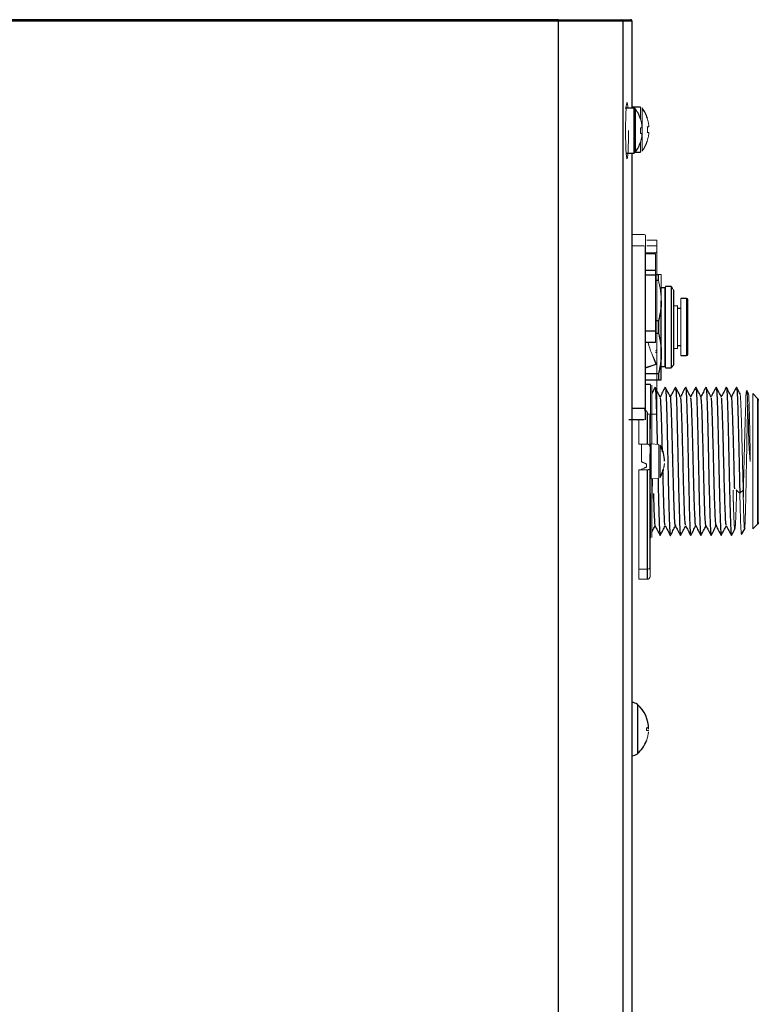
# Paper-space layout '_Right' of a CAD drawing. Header units: millimetres. Extents: x -947 to -485, y 37 to 1369.
# Tile 7 of 7: x -617 to -485, y 1194 to 1369. Entities that reach past the tile are written whole.
import ezdxf

# ---------------------------------------------------------------- set-up
doc = ezdxf.new("R2010")
doc.units = ezdxf.units.MM

psp = doc.layouts.new('_Right')

# ---------------------------------------------------------------- linework, layer by layer
at = {"color": 7, "linetype": 'Continuous', "lineweight": 25}
for p, q in [((-507.9, 1369.19), (-877.73, 1369.19)), ((-521, 1369.44), (-877.72, 1369.44)), ((-521, 952.69), (-521, 1369.44)), ((-509.75, 1369.44), (-508.15, 1369.44)), ((-509.5, 952.69), (-509.5, 1369.19)), ((-507.9, 1353.69), (-507.9, 1369.19)), ((-506.41, 1353.87), (-507.9, 1353.87)), ((-507.61, 1353.69), (-509.15, 1353.69)), ((-508.95, 1345.69), (-507.61, 1345.69)), ((-507.9, 976.19), (-507.9, 1345.69)), ((-507.29, 1345.87), (-506.41, 1345.87)), ((-505.5, 1298.19), (-505.5, 1329.19)), ((-503.75, 1324.07), (-503.2, 1324.07)), ((-503.2, 1322.96), (-503.75, 1322.96)), ((-502.06, 1321.69), (-502.7, 1321.69)), ((-500.96, 1321.94), (-501.93, 1321.94)), ((-500.96, 1321.94), (-500.96, 1307.44)), ((-500.46, 1307.94), (-500.46, 1321.27)), ((-502.7, 1305.31), (-502.7, 1319.38)), ((-498.19, 1319.77), (-499.21, 1319.77)), ((-497.94, 1309.86), (-497.94, 1319.52)), ((-501.96, 1317.99), (-502.06, 1317.99)), ((-501.93, 1318.34), (-501.96, 1318.34)), ((-499.82, 1318.49), (-500.46, 1318.44)), ((-499.21, 1317.99), (-499.82, 1317.99)), ((-503.2, 1315.8), (-503.75, 1315.8)), ((-503.2, 1315.8), (-503.2, 1313.58)), ((-503.75, 1313.58), (-503.2, 1313.58)), ((-503.75, 1311.94), (-505.5, 1311.94)), ((-502.06, 1311.39), (-501.96, 1311.39)), ((-501.96, 1311.04), (-501.93, 1311.03)), ((-500.46, 1310.93), (-499.82, 1310.89)), ((-499.82, 1311.39), (-499.21, 1311.39)), ((-499.21, 1309.61), (-498.19, 1309.61)), ((-502.7, 1307.69), (-502.06, 1307.69)), ((-501.93, 1307.44), (-500.96, 1307.44)), ((-505.5, 1306.42), (-503.2, 1306.42)), ((-505.5, 1305.31), (-503.2, 1305.31)), ((-503.2, 1306.42), (-503.2, 1305.31)), ((-503.8, 1304.01), (-504.4, 1302.84)), ((-496.55, 1303.96), (-496.55, 1304.01)), ((-487.16, 1302.83), (-487.46, 1303.42)), ((-485.55, 1301.99), (-486.4, 1302.84)), ((-485.55, 1301.99), (-485.55, 1279.58)), ((-505.2, 1299.46), (-505.2, 1293.85)), ((-505.75, 1298.19), (-508.5, 1298.19)), ((-504.7, 1293.41), (-504.7, 1299.02)), ((-504.7, 1271.84), (-504.7, 1292.09)), ((-505.2, 1289.28), (-505.2, 1269.78)), ((-488.7, 1285.14), (-488.1, 1285.63)), ((-488.37, 1277.73), (-487.76, 1278.89)), ((-486.4, 1278.73), (-485.55, 1279.58)), ((-499.26, 1277.57), (-499.25, 1277.6)), ((-492.01, 1277.57), (-491.99, 1277.64))]:
    psp.add_line(p, q, dxfattribs=at)
at = {"color": 144, "linetype": 'Continuous', "lineweight": 18}
for p, q in [((-506.41, 1351.8), (-506.41, 1353.87)), ((-506.3, 1351.29), (-506.12, 1351.39)), ((-505.18, 1350.38), (-504.93, 1350.38)), ((-506.39, 1350.2), (-506.13, 1350.2)), ((-506.13, 1349.17), (-506.39, 1349.17)), ((-504.93, 1349.35), (-505.18, 1349.35)), ((-506.41, 1345.87), (-506.41, 1347.58)), ((-507.9, 1331.19), (-505.75, 1331.19)), ((-503.5, 1330.19), (-505.25, 1330.19)), ((-505.75, 1329.19), (-507.9, 1329.19)), ((-503.75, 1327.94), (-505.5, 1327.94)), ((-503.75, 1327.71), (-505.5, 1327.71)), ((-503.5, 1329.19), (-505.25, 1329.19)), ((-503.75, 1311.94), (-503.75, 1327.71)), ((-503.5, 1329.19), (-503.5, 1300.19)), ((-503.2, 1322.96), (-503.2, 1324.07)), ((-502.06, 1307.69), (-502.06, 1321.69)), ((-501.93, 1321.94), (-501.93, 1307.44)), ((-500.76, 1321.74), (-500.96, 1321.94)), ((-500.76, 1321.63), (-500.76, 1321.74)), ((-499.21, 1319.77), (-499.21, 1309.61)), ((-501.96, 1318.34), (-501.96, 1311.04)), ((-499.82, 1310.89), (-499.82, 1318.49)), ((-503.75, 1310.19), (-503.5, 1310.19)), ((-503.64, 1308.1), (-504.32, 1309.79)), ((-505.5, 1307.51), (-503.64, 1308.1)), ((-505.5, 1307.4), (-503.61, 1308)), ((-500.96, 1307.44), (-500.46, 1307.94)), ((-505.5, 1304.54), (-504.6, 1304.54)), ((-504.6, 1304.48), (-505.5, 1304.48)), ((-504.6, 1296.54), (-504.6, 1304.48)), ((-504.4, 1304.34), (-504.4, 1293.91)), ((-486.4, 1302.84), (-486.4, 1278.73)), ((-506.7, 1298.19), (-506.7, 1293.85)), ((-505.25, 1299.19), (-503.5, 1299.19)), ((-504.7, 1296.54), (-504.6, 1296.54)), ((-506.7, 1293.85), (-505.2, 1293.85)), ((-506.2, 1293.85), (-506.2, 1290.7)), ((-503.14, 1293.8), (-504.5, 1293.92)), ((-504.5, 1293.92), (-504.5, 1287.65)), ((-503.14, 1287.77), (-503.14, 1293.8)), ((-502.9, 1293.65), (-502.9, 1287.92)), ((-505.2, 1289.28), (-506.7, 1289.28)), ((-506.7, 1289.28), (-506.7, 1269.78)), ((-506.2, 1289.37), (-506.2, 1289.28)), ((-505.3, 1290.3), (-505.3, 1289.77)), ((-502.33, 1289.29), (-502.33, 1289.3)), ((-504.5, 1287.65), (-503.14, 1287.77)), ((-504.4, 1287.66), (-504.4, 1277.23)), ((-504.7, 1285.03), (-504.6, 1285.03)), ((-504.6, 1285.03), (-504.6, 1277.09)), ((-504.6, 1277.09), (-504.7, 1277.09)), ((-504.6, 1277.03), (-504.7, 1277.03)), ((-506.7, 1271.57), (-505.2, 1271.57)), ((-505.2, 1269.78), (-506.7, 1269.78))]:
    psp.add_line(p, q, dxfattribs=at)
at = {"color": 8, "linetype": 'Continuous', "lineweight": 25}
for p, q in [((-507.61, 1353.69), (-507.61, 1345.69)), ((-507.32, 1353.54), (-507.32, 1345.83)), ((-503.75, 1324.74), (-505.5, 1324.74)), ((-503.75, 1323.96), (-505.5, 1323.96)), ((-498.19, 1319.77), (-498.19, 1309.61)), ((-503.75, 1313.94), (-505.5, 1313.94)), ((-505.5, 1300.19), (-507.9, 1300.19)), ((-506.95, 1247.47), (-506.95, 1238.7))]:
    psp.add_line(p, q, dxfattribs=at)
at = {"color": 144, "linetype": 'Continuous', "lineweight": 18, "flags": 128}
for points in [[(-488.07, 1284.39), (-488.07, 1284.49), (-488.02, 1286.65), (-487.97, 1288.94), (-487.91, 1291.29), (-487.86, 1293.6), (-487.81, 1295.82), (-487.76, 1297.86), (-487.7, 1299.66), (-487.65, 1301.15), (-487.6, 1302.3), (-487.54, 1303.06), (-487.49, 1303.41), (-487.44, 1303.34), (-487.39, 1302.85), (-487.33, 1301.96), (-487.32, 1301.59), (-487.3, 1301.17), (-487.28, 1300.71), (-487.26, 1300.22), (-487.25, 1299.69), (-487.23, 1299.13), (-487.18, 1297.57), (-487.15, 1296.34), (-487.13, 1295.54), (-487.13, 1295.32), (-487.12, 1295.26), (-487.12, 1295.24), (-487.12, 1295.23), (-487.12, 1295.23), (-487.12, 1295.23), (-487.12, 1295.23), (-487.12, 1295.23), (-487.12, 1295.23), (-487.12, 1295.23), (-487.12, 1295.23), (-487.12, 1295.23), (-487.12, 1295.23), (-487.09, 1294.14), (-487.05, 1293.03), (-486.86, 1290.78), (-486.86, 1290.78)], [(-487.29, 1300.95), (-487.3, 1300.73), (-487.31, 1300.28), (-487.32, 1299.78), (-487.34, 1299.25), (-487.35, 1298.68), (-487.37, 1297.96), (-487.39, 1296.81), (-487.41, 1296.09), (-487.42, 1295.45), (-487.43, 1294.94), (-487.44, 1294.43), (-487.45, 1293.92), (-487.46, 1293.39), (-487.46, 1293.33), (-487.47, 1292.72), (-487.5, 1291.49), (-487.51, 1290.49), (-487.53, 1289.79), (-487.54, 1289.06), (-487.58, 1286.93), (-487.62, 1284.92), (-487.63, 1284.43), (-487.64, 1283.96), (-487.65, 1283.5), (-487.66, 1283.06), (-487.66, 1282.87), (-487.68, 1282.33), (-487.7, 1281.55), (-487.72, 1280.8), (-487.74, 1280.36), (-487.76, 1279.72), (-487.78, 1279.39), (-487.79, 1279.18), (-487.81, 1278.94), (-487.82, 1278.87), (-487.82, 1278.83), (-487.83, 1278.77), (-487.84, 1278.74), (-487.86, 1278.73), (-487.86, 1278.74), (-487.88, 1278.83), (-487.9, 1279.01), (-487.92, 1279.25), (-487.93, 1279.51), (-487.97, 1280.33), (-487.99, 1281.04), (-488.02, 1282.02), (-488.05, 1283.31), (-488.08, 1284.58), (-488.1, 1285.63), (-488.1, 1285.63)], [(-489.37, 1285.68), (-489.04, 1285.41), (-488.7, 1285.14)], [(-505.2, 1271.57), (-505.11, 1271.57), (-505.01, 1271.59), (-504.92, 1271.61), (-504.85, 1271.65), (-504.79, 1271.69), (-504.74, 1271.74), (-504.71, 1271.79), (-504.7, 1271.84)]]:
    psp.add_lwpolyline(points, dxfattribs=at)
at = {"color": 7, "linetype": 'Continuous', "lineweight": 25}
for centre, radius, start, end in [((-509.75, 1369.19), 0.25, 1.0105, 90), ((-507.61, 1353.33), 0.36, 36.3584, 90), ((-512.55, 1349.69), 6.5, 17.8447, 36.3584), ((-511.35, 1349.87), 6.5, 17.8447, 36.3521), ((-512.55, 1349.69), 6.5, 323.6416, 342.1571), ((-511.35, 1349.87), 6.5, 323.6257, 342.1571), ((-507.61, 1346.05), 0.36, 270, 323.6416), ((-498.19, 1319.52), 0.25, 0, 90), ((-498.19, 1309.86), 0.25, 270, 0), ((-508.1, 1290.65), 6, 1.2557, 29.954), ((-508.1, 1290.92), 6, 330.046, 344.2393), ((-507.94, 1246.34), 1.5, 49.0965, 88.7449), ((-510.75, 1243.09), 5.8, 0, 49.0965), ((-510.75, 1243.09), 5.8, 310.9035, 339.4318), ((-507.94, 1239.84), 1.5, 271.2551, 310.9035)]:
    psp.add_arc(centre, radius, start, end, dxfattribs=at)
at = {"color": 144, "linetype": 'Continuous', "lineweight": 18}
for centre, radius, start, end in [((-505.75, 1330.94), 0.25, 360, 90), ((-503.75, 1328.19), 0.25, 270, 0), ((-503.64, 1308.1), 0.1, 287.5797, 25.2417), ((-505.17, 1293.38), 0.473, 3.8685, 93.4055), ((-505.2, 1270.28), 0.5, 270, 360)]:
    psp.add_arc(centre, radius, start, end, dxfattribs=at)
at = {"color": 7, "linetype": 'Continuous', "lineweight": 25}
for points, knots in [([(-521, 1369.44), (-520.9, 1369.44), (-520.69, 1369.44), (-520.38, 1369.44), (-520.07, 1369.44), (-519.75, 1369.44), (-519.44, 1369.44), (-519.14, 1369.44), (-518.56, 1369.44), (-517.74, 1369.44), (-516.69, 1369.44), (-515.68, 1369.44), (-514.42, 1369.44), (-512.99, 1369.44), (-511.83, 1369.44), (-511.07, 1369.44), (-510.59, 1369.44), (-510.21, 1369.44), (-509.99, 1369.44), (-509.87, 1369.44), (-509.8, 1369.44), (-509.76, 1369.44), (-509.75, 1369.44), (-509.75, 1369.44)], [0, 0, 0, 0, 0.017721, 0.035409, 0.05308, 0.070746, 0.088421, 0.10612, 0.123855, 0.186946, 0.250098, 0.313189, 0.376341, 0.500004, 0.623667, 0.686759, 0.74991, 0.813001, 0.876153, 0.90714, 0.938062, 0.96899, 1, 1, 1, 1]), ([(-507.9, 1369.19), (-507.9, 1369.2), (-507.91, 1369.24), (-507.93, 1369.29), (-507.96, 1369.35), (-508.01, 1369.39), (-508.08, 1369.43), (-508.13, 1369.43), (-508.15, 1369.44)], [0, 0, 0, 0, 0.12881, 0.272774, 0.431887, 0.606139, 0.795517, 1, 1, 1, 1]), ([(-502.85, 1302.15), (-503, 1302.45), (-503.3, 1303.03), (-503.61, 1303.61), (-503.76, 1303.9)], [0, 0, 0, 0, 0.499985, 1, 1, 1, 1]), ([(-503.76, 1303.84), (-503.75, 1303.81), (-503.73, 1303.71), (-503.68, 1302.98), (-503.62, 1301.68), (-503.56, 1299.9), (-503.5, 1297.74), (-503.45, 1295.67), (-503.42, 1294.31), (-503.41, 1293.82)], [0, 0, 0, 0, 0.064741, 0.233242, 0.40169, 0.57023, 0.738718, 0.907225, 1, 1, 1, 1]), ([(-502, 1303.99), (-502.15, 1303.7), (-502.45, 1303.12), (-502.75, 1302.54), (-502.9, 1302.26)], [0, 0, 0, 0, 0.506945, 1, 1, 1, 1]), ([(-502, 1303.92), (-501.99, 1303.96), (-501.96, 1304.07), (-501.91, 1303.66), (-501.85, 1302.74), (-501.79, 1301.3), (-501.73, 1299.43), (-501.67, 1297.2), (-501.62, 1294.7), (-501.56, 1292.04), (-501.5, 1289.32), (-501.44, 1286.67), (-501.38, 1284.19), (-501.32, 1281.98), (-501.26, 1280.14), (-501.2, 1278.73), (-501.14, 1277.87), (-501.1, 1277.49), (-501.07, 1277.61), (-501.07, 1277.63)], [0, 0, 0, 0, 0.030886, 0.094142, 0.157425, 0.220686, 0.283959, 0.347234, 0.410494, 0.473776, 0.537034, 0.600312, 0.663581, 0.726846, 0.790127, 0.853383, 0.916665, 0.979928, 1, 1, 1, 1]), ([(-501.05, 1302.24), (-501.21, 1302.53), (-501.51, 1303.11), (-501.82, 1303.7), (-501.97, 1303.99)], [0, 0, 0, 0, 0.499968, 1, 1, 1, 1]), ([(-500.18, 1304), (-500.33, 1303.71), (-500.63, 1303.13), (-500.93, 1302.56), (-501.08, 1302.28)], [0, 0, 0, 0, 0.508971, 1, 1, 1, 1]), ([(-499.25, 1302.25), (-499.4, 1302.54), (-499.7, 1303.12), (-500.01, 1303.71), (-500.16, 1304)], [0, 0, 0, 0, 0.499972, 1, 1, 1, 1]), ([(-500.16, 1303.94), (-500.15, 1303.95), (-500.13, 1303.98), (-500.08, 1303.49), (-500.02, 1302.45), (-499.96, 1300.91), (-499.91, 1298.94), (-499.85, 1296.64), (-499.79, 1294.09), (-499.73, 1291.41), (-499.67, 1288.7), (-499.61, 1286.07), (-499.55, 1283.65), (-499.49, 1281.52), (-499.43, 1279.77), (-499.38, 1278.49), (-499.32, 1277.74), (-499.29, 1277.66), (-499.27, 1277.63)], [0, 0, 0, 0, 0.022053, 0.088373, 0.154708, 0.221042, 0.287362, 0.353706, 0.420023, 0.486362, 0.552691, 0.619016, 0.685358, 0.751674, 0.818016, 0.884339, 0.950671, 1, 1, 1, 1]), ([(-498.37, 1303.99), (-498.52, 1303.7), (-498.82, 1303.13), (-499.12, 1302.56), (-499.26, 1302.28)], [0, 0, 0, 0, 0.5124093, 1, 1, 1, 1]), ([(-497.42, 1302.23), (-497.58, 1302.52), (-497.88, 1303.11), (-498.19, 1303.69), (-498.34, 1303.99)], [0, 0, 0, 0, 0.499975, 1, 1, 1, 1]), ([(-498.34, 1303.92), (-498.33, 1303.91), (-498.3, 1303.9), (-498.26, 1303.29), (-498.2, 1302.14), (-498.14, 1300.48), (-498.08, 1298.43), (-498.02, 1296.06), (-497.96, 1293.48), (-497.9, 1290.78), (-497.84, 1288.08), (-497.78, 1285.49), (-497.72, 1283.12), (-497.67, 1281.07), (-497.61, 1279.43), (-497.55, 1278.28), (-497.5, 1277.68), (-497.47, 1277.66), (-497.46, 1277.65)], [0, 0, 0, 0, 0.028848, 0.09625, 0.163638, 0.231049, 0.298433, 0.365841, 0.433237, 0.500631, 0.56804, 0.635424, 0.702834, 0.770224, 0.837624, 0.905029, 0.972415, 1, 1, 1, 1]), ([(-496.55, 1303.99), (-496.71, 1303.7), (-497, 1303.13), (-497.3, 1302.56), (-497.45, 1302.28)], [0, 0, 0, 0, 0.511251, 1, 1, 1, 1]), ([(-495.61, 1302.24), (-495.77, 1302.53), (-496.07, 1303.12), (-496.38, 1303.7), (-496.53, 1304)], [0, 0, 0, 0, 0.499957, 1, 1, 1, 1]), ([(-496.53, 1303.94), (-496.51, 1303.91), (-496.48, 1303.83), (-496.43, 1303.07), (-496.37, 1301.79), (-496.31, 1300.04), (-496.25, 1297.91), (-496.19, 1295.48), (-496.13, 1292.86), (-496.07, 1290.15), (-496.01, 1287.46), (-495.96, 1284.92), (-495.9, 1282.62), (-495.84, 1280.66), (-495.78, 1279.11), (-495.72, 1278.08), (-495.67, 1277.59), (-495.65, 1277.62), (-495.64, 1277.63)], [0, 0, 0, 0, 0.047735, 0.114267, 0.180771, 0.2473, 0.313816, 0.380331, 0.44686, 0.513365, 0.579896, 0.646406, 0.712927, 0.779452, 0.845959, 0.912491, 0.978997, 1, 1, 1, 1]), ([(-494.74, 1304), (-494.89, 1303.71), (-495.19, 1303.13), (-495.49, 1302.56), (-495.63, 1302.28)], [0, 0, 0, 0, 0.509506, 1, 1, 1, 1]), ([(-494.72, 1304), (-494.72, 1304), (-494.7, 1304.06), (-494.66, 1303.69), (-494.6, 1302.83), (-494.54, 1301.42), (-494.48, 1299.58), (-494.42, 1297.37), (-494.36, 1294.89), (-494.31, 1292.23), (-494.25, 1289.52), (-494.19, 1286.86), (-494.13, 1284.36), (-494.07, 1282.13), (-494.01, 1280.26), (-493.95, 1278.81), (-493.89, 1277.93), (-493.85, 1277.53), (-493.83, 1277.58), (-493.83, 1277.58)], [0, 0, 0, 0, 0.0015344, 0.0679919, 0.134474, 0.2009417, 0.2674108, 0.3338921, 0.4003499, 0.4668345, 0.5332965, 0.5997717, 0.6662482, 0.7327092, 0.7991941, 0.8656523, 0.9321327, 0.9986032, 1, 1, 1, 1]), ([(-493.8, 1302.25), (-493.96, 1302.54), (-494.26, 1303.12), (-494.57, 1303.71), (-494.72, 1304)], [0, 0, 0, 0, 0.499975, 1, 1, 1, 1]), ([(-492.93, 1303.99), (-493.08, 1303.69), (-493.38, 1303.12), (-493.68, 1302.55), (-493.82, 1302.28)], [0, 0, 0, 0, 0.513093, 1, 1, 1, 1]), ([(-491.98, 1302.23), (-492.13, 1302.52), (-492.44, 1303.11), (-492.74, 1303.69), (-492.9, 1303.98)], [0, 0, 0, 0, 0.499973, 1, 1, 1, 1]), ([(-492.9, 1303.96), (-492.89, 1303.96), (-492.87, 1303.99), (-492.83, 1303.53), (-492.77, 1302.55), (-492.71, 1301.03), (-492.65, 1299.1), (-492.6, 1296.81), (-492.54, 1294.28), (-492.48, 1291.6), (-492.42, 1288.89), (-492.36, 1286.26), (-492.3, 1283.81), (-492.24, 1281.66), (-492.18, 1279.88), (-492.12, 1278.57), (-492.07, 1277.78), (-492.04, 1277.68), (-492.02, 1277.64)], [0, 0, 0, 0, 0.007661, 0.075072, 0.142484, 0.209909, 0.27731, 0.344738, 0.412142, 0.479561, 0.54698, 0.614385, 0.681813, 0.749214, 0.816638, 0.884051, 0.951461, 1, 1, 1, 1]), ([(-491.11, 1304), (-491.26, 1303.71), (-491.56, 1303.13), (-491.86, 1302.56), (-492.01, 1302.28)], [0, 0, 0, 0, 0.509974, 1, 1, 1, 1]), ([(-490.17, 1302.24), (-490.33, 1302.53), (-490.63, 1303.12), (-490.94, 1303.7), (-491.09, 1304)], [0, 0, 0, 0, 0.499964, 1, 1, 1, 1]), ([(-491.09, 1303.93), (-491.08, 1303.93), (-491.05, 1303.93), (-491, 1303.36), (-490.94, 1302.24), (-490.89, 1300.62), (-490.83, 1298.6), (-490.77, 1296.24), (-490.71, 1293.67), (-490.65, 1290.97), (-490.59, 1288.27), (-490.53, 1285.67), (-490.47, 1283.29), (-490.41, 1281.21), (-490.35, 1279.53), (-490.3, 1278.34), (-490.24, 1277.67), (-490.21, 1277.65), (-490.2, 1277.64)], [0, 0, 0, 0, 0.029102, 0.095479, 0.161834, 0.228216, 0.294574, 0.360947, 0.427319, 0.493678, 0.560059, 0.626414, 0.692792, 0.759158, 0.825523, 0.891901, 0.958256, 1, 1, 1, 1]), ([(-489.29, 1304), (-489.45, 1303.71), (-489.75, 1303.13), (-490.05, 1302.56), (-490.19, 1302.28)], [0, 0, 0, 0, 0.509496, 1, 1, 1, 1]), ([(-488.66, 1302.83), (-488.72, 1302.93), (-488.92, 1303.32), (-489.12, 1303.71), (-489.28, 1304)], [0, 0, 0, 0, 0.252025, 1, 1, 1, 1]), ([(-489.28, 1303.94), (-489.26, 1303.92), (-489.23, 1303.86), (-489.18, 1303.14), (-489.12, 1301.91), (-489.06, 1300.18), (-489, 1298.08), (-488.94, 1295.66), (-488.88, 1293.05), (-488.82, 1290.35), (-488.76, 1287.65), (-488.72, 1285.97), (-488.7, 1285.14)], [0, 0, 0, 0, 0.0718871, 0.1750325, 0.2781381, 0.3812668, 0.4843941, 0.5875099, 0.6906575, 0.793749, 0.896873, 1, 1, 1, 1]), ([(-502.48, 1292.46), (-502.5, 1293.17), (-502.55, 1295.17), (-502.63, 1298.08), (-502.73, 1300.66), (-502.8, 1301.92), (-502.84, 1302.07), (-502.85, 1302.1)], [0, 0, 0, 0, 0.145608, 0.405487, 0.665505, 0.927082, 1, 1, 1, 1]), ([(-500.16, 1279.45), (-500.17, 1279.4), (-500.21, 1279.17), (-500.29, 1280.08), (-500.38, 1282.13), (-500.48, 1285.25), (-500.58, 1288.97), (-500.68, 1292.9), (-500.77, 1296.59), (-500.87, 1299.65), (-500.97, 1301.59), (-501.04, 1302.43), (-501.08, 1302.19), (-501.08, 1302.15)], [0, 0, 0, 0, 0.032083, 0.137074, 0.242619, 0.347574, 0.452447, 0.557968, 0.663062, 0.767855, 0.873314, 0.978541, 1, 1, 1, 1]), ([(-498.37, 1279.48), (-498.39, 1279.52), (-498.45, 1279.62), (-498.53, 1281.24), (-498.63, 1283.96), (-498.73, 1287.5), (-498.82, 1291.41), (-498.92, 1295.23), (-499.02, 1298.58), (-499.12, 1300.97), (-499.19, 1302.2), (-499.24, 1302.12), (-499.25, 1302.1)], [0, 0, 0, 0, 0.069532, 0.1807, 0.291242, 0.401705, 0.512849, 0.623537, 0.733915, 0.844995, 0.955823, 1, 1, 1, 1]), ([(-496.55, 1279.46), (-496.56, 1279.43), (-496.61, 1279.33), (-496.68, 1280.48), (-496.78, 1282.79), (-496.88, 1286.09), (-496.97, 1289.9), (-497.07, 1293.81), (-497.17, 1297.39), (-497.27, 1300.18), (-497.35, 1301.9), (-497.41, 1302.05), (-497.43, 1302.11)], [0, 0, 0, 0, 0.035843, 0.146967, 0.257463, 0.367886, 0.478988, 0.58963, 0.699966, 0.811004, 0.921786, 1, 1, 1, 1]), ([(-494.74, 1279.37), (-494.77, 1279.51), (-494.83, 1279.8), (-494.93, 1281.79), (-495.02, 1284.74), (-495.12, 1288.41), (-495.22, 1292.33), (-495.32, 1296.08), (-495.41, 1299.25), (-495.51, 1301.39), (-495.59, 1302.37), (-495.63, 1302.16), (-495.64, 1302.11)], [0, 0, 0, 0, 0.098942, 0.206493, 0.313978, 0.422124, 0.529816, 0.637216, 0.7453, 0.85313, 0.960484, 1, 1, 1, 1]), ([(-492.9, 1279.45), (-492.91, 1279.39), (-492.95, 1279.14), (-493.02, 1279.99), (-493.12, 1281.97), (-493.22, 1285.03), (-493.3, 1288.14), (-493.38, 1291.39), (-493.47, 1294.68), (-493.56, 1298.14), (-493.66, 1300.69), (-493.74, 1302.1), (-493.79, 1302.1), (-493.81, 1302.1)], [0, 0, 0, 0, 0.028371, 0.135176, 0.242535, 0.349284, 0.455967, 0.512377, 0.620028, 0.727705, 0.834724, 0.941278, 1, 1, 1, 1]), ([(-491.11, 1279.48), (-491.12, 1279.46), (-491.17, 1279.43), (-491.25, 1280.77), (-491.35, 1283.25), (-491.43, 1286.13), (-491.5, 1288.72), (-491.55, 1290.8), (-491.61, 1292.91), (-491.67, 1295.5), (-491.76, 1298.39), (-491.85, 1300.84), (-491.93, 1302.13), (-491.98, 1302.1), (-491.99, 1302.09)], [0, 0, 0, 0, 0.054051, 0.165022, 0.275314, 0.386024, 0.445097, 0.506201, 0.565269, 0.626356, 0.736783, 0.847809, 0.958571, 1, 1, 1, 1]), ([(-489.61, 1285.87), (-489.64, 1287.01), (-489.7, 1289.27), (-489.79, 1293.03), (-489.89, 1296.62), (-489.99, 1299.67), (-490.08, 1301.61), (-490.16, 1302.44), (-490.2, 1302.19), (-490.2, 1302.15)], [0, 0, 0, 0, 0.153143, 0.30627, 0.470601, 0.635929, 0.800289, 0.964608, 1, 1, 1, 1]), ([(-485.4, 1279.93), (-485.4, 1279.93), (-485.4, 1279.94), (-485.4, 1279.95), (-485.4, 1279.97), (-485.4, 1280), (-485.4, 1280.04), (-485.4, 1280.09), (-485.4, 1280.18), (-485.4, 1280.31), (-485.4, 1280.54), (-485.4, 1280.86), (-485.4, 1281.31), (-485.4, 1281.93), (-485.4, 1282.66), (-485.4, 1283.49), (-485.4, 1284.41), (-485.4, 1285.38), (-485.4, 1286.41), (-485.4, 1287.56), (-485.4, 1288.85), (-485.4, 1290.07), (-485.4, 1291.12), (-485.4, 1292.05), (-485.4, 1293.06), (-485.4, 1294.13), (-485.4, 1295.19), (-485.4, 1296.22), (-485.4, 1297.2), (-485.4, 1298.11), (-485.4, 1298.93), (-485.4, 1299.66), (-485.4, 1300.28), (-485.4, 1300.72), (-485.4, 1301.01), (-485.4, 1301.2), (-485.4, 1301.36), (-485.4, 1301.49), (-485.4, 1301.57), (-485.4, 1301.63), (-485.4, 1301.63), (-485.4, 1301.64)], [0, 0, 0, 0, 0.009007, 0.018033, 0.027085, 0.036173, 0.045302, 0.054481, 0.063716, 0.085677, 0.107537, 0.129405, 0.163111, 0.197012, 0.231565, 0.266095, 0.300451, 0.334752, 0.36805, 0.401449, 0.443046, 0.4843, 0.509655, 0.535, 0.566973, 0.598968, 0.63274, 0.666469, 0.700713, 0.735031, 0.76957, 0.803954, 0.837954, 0.872114, 0.890616, 0.90894, 0.927145, 0.945293, 0.963443, 0.981659, 1, 1, 1, 1]), ([(-501.99, 1279.48), (-502.01, 1279.47), (-502.06, 1279.43), (-502.14, 1280.75), (-502.23, 1283.22), (-502.32, 1286.11), (-502.37, 1288.19), (-502.39, 1289.08), (-502.4, 1289.28)], [0, 0, 0, 0, 0.110977, 0.351524, 0.593352, 0.833837, 0.96227, 1, 1, 1, 1]), ([(-504.32, 1287.67), (-504.32, 1287.57), (-504.35, 1286.32), (-504.38, 1285.19), (-504.4, 1284.17)], [0, 0, 0, 0, 0.083517, 1, 1, 1, 1]), ([(-503.28, 1287.76), (-503.27, 1287.61), (-503.25, 1286.56), (-503.21, 1284.75), (-503.15, 1282.46), (-503.09, 1280.53), (-503.03, 1279.01), (-502.97, 1278.04), (-502.93, 1277.58), (-502.91, 1277.61), (-502.91, 1277.61)], [0, 0, 0, 0, 0.027756, 0.186812, 0.345917, 0.505002, 0.664074, 0.823188, 0.982239, 1, 1, 1, 1]), ([(-504.1, 1285.07), (-504.07, 1284.21), (-504.02, 1282.28), (-503.92, 1280.26), (-503.85, 1279.21), (-503.8, 1279.42), (-503.78, 1279.48)], [0, 0, 0, 0, 0.247841, 0.554852, 0.861674, 1, 1, 1, 1]), ([(-504.39, 1278.16), (-504.34, 1278.26), (-504.14, 1278.64), (-503.94, 1279.01), (-503.8, 1279.29)], [0, 0, 0, 0, 0.254995, 1, 1, 1, 1]), ([(-503.82, 1279.34), (-503.67, 1279.05), (-503.36, 1278.46), (-503.06, 1277.88), (-502.91, 1277.59)], [0, 0, 0, 0, 0.499971, 1, 1, 1, 1]), ([(-502.87, 1277.59), (-502.72, 1277.88), (-502.42, 1278.45), (-502.13, 1279.02), (-501.98, 1279.3)], [0, 0, 0, 0, 0.514031, 1, 1, 1, 1]), ([(-502, 1279.33), (-501.85, 1279.03), (-501.54, 1278.45), (-501.24, 1277.86), (-501.09, 1277.57)], [0, 0, 0, 0, 0.499978, 1, 1, 1, 1]), ([(-501.07, 1277.57), (-500.91, 1277.87), (-500.61, 1278.44), (-500.32, 1279.01), (-500.17, 1279.29)], [0, 0, 0, 0, 0.5098527, 1, 1, 1, 1]), ([(-500.19, 1279.33), (-500.03, 1279.04), (-499.73, 1278.45), (-499.42, 1277.87), (-499.27, 1277.57)], [0, 0, 0, 0, 0.499965, 1, 1, 1, 1]), ([(-499.25, 1277.57), (-499.1, 1277.87), (-498.8, 1278.44), (-498.5, 1279.01), (-498.35, 1279.3)], [0, 0, 0, 0, 0.5097225, 1, 1, 1, 1]), ([(-498.38, 1279.34), (-498.23, 1279.05), (-497.92, 1278.47), (-497.62, 1277.88), (-497.46, 1277.59)], [0, 0, 0, 0, 0.499972, 1, 1, 1, 1]), ([(-497.43, 1277.59), (-497.28, 1277.88), (-496.98, 1278.45), (-496.69, 1279.02), (-496.54, 1279.3)], [0, 0, 0, 0, 0.513318, 1, 1, 1, 1]), ([(-496.56, 1279.33), (-496.4, 1279.03), (-496.1, 1278.45), (-495.79, 1277.86), (-495.64, 1277.57)], [0, 0, 0, 0, 0.499976, 1, 1, 1, 1]), ([(-495.63, 1277.57), (-495.47, 1277.87), (-495.17, 1278.44), (-494.87, 1279.01), (-494.73, 1279.29)], [0, 0, 0, 0, 0.509792, 1, 1, 1, 1]), ([(-494.75, 1279.33), (-494.59, 1279.04), (-494.29, 1278.45), (-493.98, 1277.87), (-493.83, 1277.58)], [0, 0, 0, 0, 0.499967, 1, 1, 1, 1]), ([(-493.81, 1277.58), (-493.66, 1277.87), (-493.36, 1278.44), (-493.06, 1279.02), (-492.91, 1279.3)], [0, 0, 0, 0, 0.510952, 1, 1, 1, 1]), ([(-492.94, 1279.34), (-492.78, 1279.05), (-492.48, 1278.46), (-492.17, 1277.88), (-492.02, 1277.59)], [0, 0, 0, 0, 0.499974, 1, 1, 1, 1]), ([(-491.99, 1277.58), (-491.84, 1277.88), (-491.54, 1278.45), (-491.24, 1279.02), (-491.1, 1279.3)], [0, 0, 0, 0, 0.5127154, 1, 1, 1, 1]), ([(-491.11, 1279.33), (-490.96, 1279.03), (-490.66, 1278.45), (-490.35, 1277.86), (-490.2, 1277.57)], [0, 0, 0, 0, 0.499972, 1, 1, 1, 1]), ([(-490.18, 1277.57), (-490.03, 1277.86), (-489.83, 1278.25), (-489.62, 1278.65), (-489.57, 1278.74)], [0, 0, 0, 0, 0.749076, 1, 1, 1, 1])]:
    psp.add_open_spline(points, degree=3, knots=knots, dxfattribs=at)
at = {"color": 144, "linetype": 'Continuous', "lineweight": 18}
for points, knots in [([(-509.06, 1349.69), (-509.05, 1350.16), (-509.05, 1351.23), (-509.01, 1352.53), (-508.97, 1353.5), (-508.92, 1354.15), (-508.86, 1354.58), (-508.79, 1354.74), (-508.73, 1354.58), (-508.68, 1354.22), (-508.65, 1353.83), (-508.64, 1353.69)], [0, 0, 0, 0, 0.128485, 0.291048, 0.386215, 0.489468, 0.59892, 0.711758, 0.824596, 0.934048, 1, 1, 1, 1]), ([(-506.12, 1353.72), (-506.12, 1353.72), (-506.12, 1353.72), (-506.12, 1353.71), (-506.12, 1353.69), (-506.12, 1353.65), (-506.12, 1353.58), (-506.12, 1353.45), (-506.12, 1353.29), (-506.12, 1353.03), (-506.12, 1352.62), (-506.12, 1352), (-506.12, 1351.32), (-506.12, 1350.59), (-506.12, 1349.87), (-506.12, 1349.14), (-506.12, 1348.41), (-506.12, 1347.73), (-506.12, 1347.12), (-506.12, 1346.62), (-506.12, 1346.26), (-506.12, 1346.09), (-506.12, 1346.03), (-506.12, 1346.02), (-506.12, 1346.01), (-506.12, 1346.01)], [0, 0, 0, 0, 0.014591, 0.029133, 0.043687, 0.058315, 0.089112, 0.120116, 0.152076, 0.184492, 0.250149, 0.31391, 0.38011, 0.439707, 0.500082, 0.560453, 0.620053, 0.68625, 0.750014, 0.815672, 0.879965, 0.941692, 0.970903, 0.985434, 1, 1, 1, 1]), ([(-506.39, 1351.67), (-506.38, 1351.67), (-506.37, 1351.68), (-506.37, 1351.68), (-506.37, 1351.68), (-506.38, 1351.67), (-506.39, 1351.67)], [0, 0, 0, 0, 0.250074, 0.5, 0.749926, 1, 1, 1, 1]), ([(-506.39, 1351.67), (-506.38, 1351.67), (-506.37, 1351.68), (-506.37, 1351.68), (-506.37, 1351.68), (-506.38, 1351.67), (-506.39, 1351.67)], [0, 0, 0, 0, 0.250074, 0.5, 0.749926, 1, 1, 1, 1]), ([(-506.39, 1351.67), (-506.36, 1351.6), (-506.32, 1351.46), (-506.26, 1351.24), (-506.21, 1351.01), (-506.17, 1350.79), (-506.14, 1350.63), (-506.13, 1350.55)], [0, 0, 0, 0, 0.194876, 0.392313, 0.592311, 0.794873, 1, 1, 1, 1]), ([(-506.13, 1350.55), (-506.14, 1350.63), (-506.17, 1350.79), (-506.21, 1351.01), (-506.26, 1351.24), (-506.32, 1351.46), (-506.36, 1351.6), (-506.39, 1351.67)], [0, 0, 0, 0, 0.205127, 0.407689, 0.607687, 0.805124, 1, 1, 1, 1]), ([(-506.13, 1350.2), (-506.13, 1350.23), (-506.13, 1350.29), (-506.13, 1350.37), (-506.13, 1350.44), (-506.13, 1350.5), (-506.13, 1350.54), (-506.13, 1350.55)], [0, 0, 0, 0, 0.202494, 0.401733, 0.599714, 0.798468, 1, 1, 1, 1]), ([(-505.18, 1351.85), (-505.16, 1351.78), (-505.12, 1351.64), (-505.06, 1351.42), (-505.01, 1351.19), (-504.96, 1350.97), (-504.94, 1350.81), (-504.93, 1350.73)], [0, 0, 0, 0, 0.194876, 0.392313, 0.592311, 0.794873, 1, 1, 1, 1]), ([(-504.93, 1350.73), (-504.94, 1350.81), (-504.96, 1350.97), (-505.01, 1351.19), (-505.06, 1351.42), (-505.12, 1351.64), (-505.16, 1351.78), (-505.18, 1351.85)], [0, 0, 0, 0, 0.205127, 0.407689, 0.607687, 0.805124, 1, 1, 1, 1]), ([(-505.18, 1349.35), (-505.18, 1349.44), (-505.17, 1349.61), (-505.16, 1349.87), (-505.17, 1350.12), (-505.18, 1350.3), (-505.18, 1350.38)], [0, 0, 0, 0, 0.250005, 0.5, 0.749995, 1, 1, 1, 1]), ([(-504.93, 1350.38), (-504.93, 1350.41), (-504.93, 1350.47), (-504.93, 1350.55), (-504.93, 1350.62), (-504.93, 1350.68), (-504.93, 1350.72), (-504.93, 1350.73)], [0, 0, 0, 0, 0.202494, 0.401733, 0.599714, 0.798468, 1, 1, 1, 1]), ([(-508.53, 1349.69), (-508.53, 1349.62), (-508.53, 1349.48), (-508.53, 1349.28), (-508.53, 1349.08), (-508.54, 1348.88), (-508.54, 1348.68), (-508.54, 1348.48), (-508.55, 1348.06), (-508.56, 1347.44), (-508.58, 1346.78), (-508.6, 1346.28), (-508.63, 1345.77), (-508.67, 1345.22), (-508.73, 1344.79), (-508.79, 1344.63), (-508.86, 1344.79), (-508.92, 1345.22), (-508.96, 1345.77), (-508.99, 1346.28), (-509.01, 1346.78), (-509.03, 1347.44), (-509.04, 1348.11), (-509.05, 1348.63), (-509.05, 1348.98), (-509.06, 1349.33), (-509.06, 1349.57), (-509.06, 1349.69)], [0, 0, 0, 0, 0.012962, 0.025873, 0.038754, 0.051626, 0.064511, 0.07743, 0.090404, 0.147616, 0.204877, 0.238274, 0.271709, 0.344118, 0.420875, 0.500006, 0.579138, 0.655894, 0.728304, 0.761705, 0.795135, 0.852358, 0.909608, 0.932256, 0.954794, 0.977337, 1, 1, 1, 1]), ([(-506.39, 1349.17), (-506.38, 1349.26), (-506.37, 1349.43), (-506.37, 1349.69), (-506.37, 1349.94), (-506.38, 1350.12), (-506.39, 1350.2)], [0, 0, 0, 0, 0.250005, 0.5, 0.749995, 1, 1, 1, 1]), ([(-506.39, 1347.7), (-506.36, 1347.77), (-506.32, 1347.92), (-506.26, 1348.13), (-506.21, 1348.36), (-506.17, 1348.59), (-506.14, 1348.74), (-506.13, 1348.82)], [0, 0, 0, 0, 0.194876, 0.392313, 0.592311, 0.794873, 1, 1, 1, 1]), ([(-506.13, 1348.82), (-506.13, 1348.84), (-506.13, 1348.87), (-506.13, 1348.94), (-506.13, 1349.01), (-506.13, 1349.09), (-506.13, 1349.14), (-506.13, 1349.17)], [0, 0, 0, 0, 0.201532, 0.400286, 0.598267, 0.797506, 1, 1, 1, 1]), ([(-505.18, 1347.88), (-505.16, 1347.95), (-505.12, 1348.1), (-505.06, 1348.32), (-505.01, 1348.54), (-504.96, 1348.77), (-504.94, 1348.92), (-504.93, 1349)], [0, 0, 0, 0, 0.194876, 0.3923126, 0.5923111, 0.794873, 1, 1, 1, 1]), ([(-504.93, 1349), (-504.93, 1349.02), (-504.93, 1349.05), (-504.93, 1349.12), (-504.93, 1349.19), (-504.93, 1349.27), (-504.93, 1349.32), (-504.93, 1349.35)], [0, 0, 0, 0, 0.2015319, 0.400286, 0.5982672, 0.797506, 1, 1, 1, 1]), ([(-506.39, 1347.7), (-506.38, 1347.7), (-506.37, 1347.69), (-506.37, 1347.69), (-506.37, 1347.69), (-506.38, 1347.7), (-506.39, 1347.7)], [0, 0, 0, 0, 0.250074, 0.5, 0.749926, 1, 1, 1, 1]), ([(-506.39, 1347.7), (-506.38, 1347.7), (-506.37, 1347.69), (-506.37, 1347.69), (-506.37, 1347.69), (-506.38, 1347.7), (-506.39, 1347.7)], [0, 0, 0, 0, 0.250074, 0.5, 0.749926, 1, 1, 1, 1]), ([(-505.18, 1347.88), (-505.18, 1347.88), (-505.17, 1347.87), (-505.16, 1347.87), (-505.17, 1347.87), (-505.18, 1347.88), (-505.18, 1347.88)], [0, 0, 0, 0, 0.250074, 0.5, 0.749926, 1, 1, 1, 1]), ([(-505.18, 1347.88), (-505.18, 1347.88), (-505.17, 1347.87), (-505.16, 1347.87), (-505.17, 1347.87), (-505.18, 1347.88), (-505.18, 1347.88)], [0, 0, 0, 0, 0.250074, 0.5, 0.749926, 1, 1, 1, 1]), ([(-505.5, 1329.19), (-505.5, 1329.23), (-505.5, 1329.32), (-505.5, 1329.45), (-505.5, 1329.58), (-505.5, 1329.71), (-505.5, 1329.9), (-505.5, 1330.15), (-505.5, 1330.43), (-505.5, 1330.66), (-505.5, 1330.8), (-505.5, 1330.89), (-505.5, 1330.93), (-505.5, 1330.93), (-505.5, 1330.94)], [0, 0, 0, 0, 0.048257, 0.096129, 0.14389, 0.191817, 0.240184, 0.369934, 0.500046, 0.629782, 0.759909, 0.840065, 0.919666, 1, 1, 1, 1]), ([(-503.5, 1330.19), (-503.5, 1330.19), (-503.5, 1330.18), (-503.5, 1330.17), (-503.5, 1330.15), (-503.5, 1330.11), (-503.5, 1330.03), (-503.5, 1329.9), (-503.5, 1329.74), (-503.5, 1329.56), (-503.5, 1329.37), (-503.5, 1329.25), (-503.5, 1329.19)], [0, 0, 0, 0, 0.060259, 0.120021, 0.179824, 0.240208, 0.369998, 0.50013, 0.629921, 0.760053, 0.879943, 1, 1, 1, 1]), ([(-503.2, 1324.07), (-503.17, 1324.07), (-503.1, 1324.07), (-503, 1324.07), (-502.92, 1324.07), (-502.86, 1324.07), (-502.8, 1324.07), (-502.76, 1324.07), (-502.73, 1324.07), (-502.71, 1324.07), (-502.7, 1324.07), (-502.7, 1324.07)], [0, 0, 0, 0, 0.1171554, 0.232642, 0.3465232, 0.4588653, 0.5697373, 0.6792109, 0.7873605, 0.8942635, 1, 1, 1, 1]), ([(-502.7, 1319.38), (-502.7, 1319.46), (-502.7, 1319.64), (-502.7, 1319.89), (-502.7, 1320.14), (-502.7, 1320.38), (-502.7, 1320.62), (-502.7, 1320.85), (-502.7, 1321.07), (-502.7, 1321.52), (-502.7, 1322.14), (-502.7, 1322.83), (-502.7, 1323.39), (-502.7, 1323.71), (-502.7, 1323.9), (-502.7, 1324), (-502.7, 1324.06), (-502.7, 1324.06), (-502.7, 1324.07)], [0, 0, 0, 0, 0.030966, 0.061797, 0.092525, 0.123181, 0.153799, 0.18441, 0.215047, 0.245743, 0.373155, 0.500015, 0.626726, 0.754288, 0.815559, 0.876762, 0.938156, 1, 1, 1, 1]), ([(-502.7, 1319.38), (-502.7, 1319.49), (-502.71, 1319.72), (-502.72, 1320.07), (-502.75, 1320.42), (-502.78, 1320.77), (-502.83, 1321.13), (-502.88, 1321.49), (-502.95, 1321.85), (-503.02, 1322.22), (-503.11, 1322.58), (-503.17, 1322.83), (-503.2, 1322.96)], [0, 0, 0, 0, 0.095112, 0.191162, 0.288209, 0.38631, 0.48552, 0.585891, 0.687477, 0.790325, 0.894484, 1, 1, 1, 1]), ([(-500.76, 1321.63), (-500.71, 1321.57), (-500.61, 1321.45), (-500.51, 1321.33), (-500.46, 1321.27)], [0, 0, 0, 0, 0.504488, 1, 1, 1, 1]), ([(-500.46, 1321.27), (-500.51, 1321.33), (-500.61, 1321.45), (-500.71, 1321.57), (-500.76, 1321.63)], [0, 0, 0, 0, 0.495512, 1, 1, 1, 1]), ([(-503.55, 1308.14), (-504.14, 1309.38), (-504.72, 1310.61), (-505.05, 1311.93), (-505.05, 1311.94)], [0, 0, 0, 0, 0.998565, 1, 1, 1, 1]), ([(-503.5, 1310.69), (-503.5, 1310.67), (-503.5, 1310.64), (-503.52, 1310.6), (-503.53, 1310.56), (-503.55, 1310.53), (-503.58, 1310.5), (-503.62, 1310.47), (-503.69, 1310.44), (-503.73, 1310.44), (-503.75, 1310.44)], [0, 0, 0, 0, 0.145094, 0.273052, 0.383928, 0.477814, 0.554864, 0.720559, 0.866849, 1, 1, 1, 1]), ([(-488.1, 1285.63), (-488.12, 1286.36), (-488.16, 1287.83), (-488.2, 1289.67), (-488.23, 1290.98), (-488.25, 1291.77), (-488.27, 1292.56), (-488.29, 1293.31), (-488.31, 1294.06), (-488.33, 1294.94), (-488.35, 1295.95), (-488.38, 1296.85), (-488.4, 1297.52), (-488.41, 1298.01), (-488.43, 1298.48), (-488.44, 1298.98), (-488.46, 1299.46), (-488.48, 1299.94), (-488.49, 1300.38), (-488.51, 1300.78), (-488.52, 1301.12), (-488.54, 1301.4), (-488.55, 1301.75), (-488.57, 1302.05), (-488.59, 1302.31), (-488.61, 1302.51), (-488.63, 1302.7), (-488.65, 1302.82), (-488.67, 1302.82), (-488.67, 1302.83)], [0, 0, 0, 0, 0.099156, 0.198306, 0.231597, 0.264528, 0.297107, 0.332277, 0.3599, 0.394211, 0.4488, 0.497757, 0.523, 0.548248, 0.573501, 0.59876, 0.63096, 0.657118, 0.689973, 0.717958, 0.74421, 0.768734, 0.791535, 0.839584, 0.867533, 0.891322, 0.933935, 0.984732, 1, 1, 1, 1]), ([(-486.86, 1290.78), (-486.85, 1291.1), (-486.84, 1291.67), (-486.85, 1292.41), (-486.86, 1292.97), (-486.87, 1293.51), (-486.89, 1294.21), (-486.91, 1295.46), (-486.94, 1297.09), (-486.97, 1298.41), (-486.99, 1299.19), (-487, 1299.54), (-487.01, 1299.88), (-487.01, 1300.1), (-487.02, 1300.23), (-487.02, 1300.31), (-487.03, 1300.47), (-487.03, 1300.73), (-487.04, 1301.01), (-487.06, 1301.36), (-487.08, 1301.88), (-487.1, 1302.41), (-487.13, 1302.76), (-487.16, 1302.87), (-487.18, 1302.83), (-487.2, 1302.7), (-487.2, 1302.66)], [0, 0, 0, 0, 0.046548, 0.082025, 0.106809, 0.128511, 0.160477, 0.210224, 0.316162, 0.419938, 0.444052, 0.468161, 0.492267, 0.51637, 0.516951, 0.521598, 0.534575, 0.5553, 0.583779, 0.609783, 0.653551, 0.745976, 0.825409, 0.893862, 0.973177, 1, 1, 1, 1]), ([(-505.2, 1299.46), (-505.22, 1299.52), (-505.24, 1299.66), (-505.44, 1299.81), (-505.62, 1299.9), (-505.72, 1299.93), (-505.75, 1299.93)], [0, 0, 0, 0, 0.353786, 0.72499, 0.902556, 1, 1, 1, 1]), ([(-503.5, 1300.19), (-503.5, 1300.15), (-503.5, 1300.09), (-503.5, 1300), (-503.5, 1299.91), (-503.5, 1299.78), (-503.5, 1299.63), (-503.5, 1299.47), (-503.5, 1299.34), (-503.5, 1299.25), (-503.5, 1299.2), (-503.5, 1299.19), (-503.5, 1299.19)], [0, 0, 0, 0, 0.060259, 0.120021, 0.179824, 0.240208, 0.369998, 0.50013, 0.629921, 0.760053, 0.879943, 1, 1, 1, 1]), ([(-504.7, 1292.09), (-504.7, 1292.12), (-504.7, 1292.19), (-504.7, 1292.29), (-504.7, 1292.39), (-504.7, 1292.52), (-504.7, 1292.68), (-504.7, 1292.86), (-504.7, 1293.02), (-504.7, 1293.18), (-504.7, 1293.31), (-504.7, 1293.38), (-504.7, 1293.41)], [0, 0, 0, 0, 0.061065, 0.122642, 0.185045, 0.248576, 0.373224, 0.499777, 0.625743, 0.751109, 0.876873, 1, 1, 1, 1]), ([(-506.2, 1290.7), (-506.16, 1290.68), (-506.08, 1290.64), (-505.98, 1290.6), (-505.88, 1290.55), (-505.8, 1290.52), (-505.7, 1290.47), (-505.57, 1290.42), (-505.43, 1290.36), (-505.34, 1290.32), (-505.3, 1290.3)], [0, 0, 0, 0, 0.12769, 0.241905, 0.342646, 0.429912, 0.503704, 0.681645, 0.847059, 1, 1, 1, 1]), ([(-505.3, 1289.77), (-505.33, 1289.76), (-505.4, 1289.73), (-505.5, 1289.68), (-505.61, 1289.64), (-505.75, 1289.57), (-505.95, 1289.48), (-506.11, 1289.41), (-506.2, 1289.37)], [0, 0, 0, 0, 0.113469, 0.23395, 0.361472, 0.496055, 0.705894, 1, 1, 1, 1]), ([(-504.7, 1289.44), (-504.7, 1289.43), (-504.71, 1289.41), (-504.72, 1289.39), (-504.74, 1289.38), (-504.76, 1289.36), (-504.79, 1289.35), (-504.82, 1289.34), (-504.87, 1289.32), (-504.95, 1289.3), (-505.07, 1289.29), (-505.16, 1289.29), (-505.2, 1289.28)], [0, 0, 0, 0, 0.092957, 0.1790916, 0.2584065, 0.3309061, 0.3965969, 0.4554883, 0.5075944, 0.6790889, 0.8429537, 1, 1, 1, 1]), ([(-502.33, 1289.3), (-502.31, 1289.37), (-502.27, 1289.51), (-502.23, 1289.69), (-502.2, 1289.86), (-502.17, 1290.01), (-502.16, 1290.12), (-502.15, 1290.2), (-502.14, 1290.26), (-502.14, 1290.31), (-502.13, 1290.35), (-502.13, 1290.38), (-502.13, 1290.4), (-502.13, 1290.4), (-502.13, 1290.4)], [0, 0, 0, 0, 0.199031, 0.366592, 0.502787, 0.640997, 0.754219, 0.803799, 0.853588, 0.905587, 0.938603, 0.964239, 0.982217, 1, 1, 1, 1]), ([(-489.26, 1285.59), (-489.27, 1285.19), (-489.29, 1284.47), (-489.32, 1283.57), (-489.35, 1282.7), (-489.37, 1281.9), (-489.4, 1281.22), (-489.42, 1280.66), (-489.44, 1280.19), (-489.46, 1279.81), (-489.48, 1279.57), (-489.49, 1279.41), (-489.5, 1279.28), (-489.52, 1279.06), (-489.54, 1278.9), (-489.55, 1278.81), (-489.56, 1278.79), (-489.57, 1278.75), (-489.58, 1278.72), (-489.61, 1278.75), (-489.63, 1278.84), (-489.65, 1279.01), (-489.67, 1279.18), (-489.69, 1279.45), (-489.71, 1279.82), (-489.74, 1280.44), (-489.77, 1281.03), (-489.79, 1281.6), (-489.81, 1282.14), (-489.83, 1282.67), (-489.84, 1283.15), (-489.85, 1283.51), (-489.86, 1283.75), (-489.87, 1283.97), (-489.87, 1284.15), (-489.88, 1284.35), (-489.88, 1284.6), (-489.89, 1284.94), (-489.9, 1285.26), (-489.88, 1285.5), (-489.86, 1285.62), (-489.85, 1285.67)], [0, 0, 0, 0, 0.050263, 0.088538, 0.120657, 0.17334, 0.21244, 0.23862, 0.279982, 0.314861, 0.331916, 0.348462, 0.364497, 0.380021, 0.433362, 0.44997, 0.455755, 0.459859, 0.494168, 0.52848, 0.56279, 0.597094, 0.631395, 0.636529, 0.695748, 0.740492, 0.779711, 0.814096, 0.84114, 0.868187, 0.895241, 0.910798, 0.918905, 0.928472, 0.9395, 0.94335, 0.954524, 0.972177, 0.986995, 0.993845, 1, 1, 1, 1]), ([(-488.7, 1285.14), (-488.69, 1284.43), (-488.65, 1283.02), (-488.6, 1281.23), (-488.55, 1279.74), (-488.49, 1278.62), (-488.44, 1277.94), (-488.4, 1277.66), (-488.38, 1277.75), (-488.37, 1277.77)], [0, 0, 0, 0, 0.1588439, 0.317408, 0.4756115, 0.6335713, 0.7912591, 0.9485907, 1, 1, 1, 1]), ([(-504.7, 1270.28), (-504.7, 1270.29), (-504.7, 1270.29), (-504.7, 1270.3), (-504.7, 1270.32), (-504.7, 1270.35), (-504.7, 1270.4), (-504.7, 1270.51), (-504.7, 1270.69), (-504.7, 1270.92), (-504.7, 1271.16), (-504.7, 1271.4), (-504.7, 1271.61), (-504.7, 1271.77), (-504.7, 1271.84)], [0, 0, 0, 0, 0.0495817, 0.0988813, 0.148015, 0.1971002, 0.2462546, 0.3734067, 0.5000204, 0.6263177, 0.7537856, 0.8354974, 0.9173869, 1, 1, 1, 1]), ([(-505.33, 1243.32), (-505.3, 1243.32), (-505.24, 1243.33), (-505.17, 1243.34), (-505.1, 1243.35), (-505.04, 1243.35), (-505.01, 1243.35), (-504.99, 1243.36)], [0, 0, 0, 0, 0.162003, 0.342984, 0.542965, 0.761966, 1, 1, 1, 1]), ([(-505.33, 1242.85), (-505.33, 1242.89), (-505.33, 1242.97), (-505.33, 1243.09), (-505.33, 1243.2), (-505.33, 1243.28), (-505.33, 1243.32)], [0, 0, 0, 0, 0.250359, 0.5, 0.749641, 1, 1, 1, 1]), ([(-504.99, 1242.82), (-505, 1242.82), (-505.02, 1242.82), (-505.06, 1242.82), (-505.11, 1242.83), (-505.16, 1242.83), (-505.21, 1242.84), (-505.27, 1242.84), (-505.31, 1242.85), (-505.33, 1242.85)], [0, 0, 0, 0, 0.171971, 0.334226, 0.486773, 0.629616, 0.762763, 0.886221, 1, 1, 1, 1]), ([(-505.33, 1241.05), (-505.3, 1241.11), (-505.25, 1241.25), (-505.17, 1241.51), (-505.11, 1241.76), (-505.06, 1242.01), (-505.03, 1242.17), (-505.01, 1242.3), (-505, 1242.38), (-504.99, 1242.43), (-504.99, 1242.46), (-504.99, 1242.48), (-504.99, 1242.5), (-504.99, 1242.51), (-504.99, 1242.53), (-504.99, 1242.54), (-504.99, 1242.54), (-504.99, 1242.54), (-504.99, 1242.54)], [0, 0, 0, 0, 0.122606, 0.289372, 0.500316, 0.618594, 0.750566, 0.81157, 0.875741, 0.897882, 0.907028, 0.922534, 0.938115, 0.95135, 0.961655, 0.969196, 0.985196, 1, 1, 1, 1]), ([(-504.99, 1242.72), (-504.99, 1242.73), (-504.99, 1242.74), (-504.99, 1242.77), (-504.99, 1242.79), (-504.99, 1242.81), (-504.99, 1242.82), (-504.99, 1242.82)], [0, 0, 0, 0, 0.168911, 0.331647, 0.500562, 0.750796, 1, 1, 1, 1])]:
    psp.add_open_spline(points, degree=3, knots=knots, dxfattribs=at)
at = {"color": 7, "linetype": 'Continuous', "lineweight": 25}
for points in [[(-502.7, 1319.38), (-502.7, 1318.17), (-502.89, 1316.97), (-503.2, 1315.8)], [(-503.2, 1313.58), (-502.89, 1312.4), (-502.7, 1311.21), (-502.7, 1310)], [(-502.7, 1310), (-502.7, 1308.79), (-502.89, 1307.59), (-503.2, 1306.42)], [(-503.2, 1305.31), (-502.89, 1305.31), (-502.7, 1305.31), (-502.7, 1305.31)], [(-485.55, 1301.99), (-485.46, 1301.9), (-485.4, 1301.77), (-485.4, 1301.64)], [(-485.4, 1279.93), (-485.4, 1279.8), (-485.46, 1279.67), (-485.55, 1279.58)]]:
    psp.add_open_spline(points, degree=3, dxfattribs=at)

doc.saveas('drawing.dxf')
